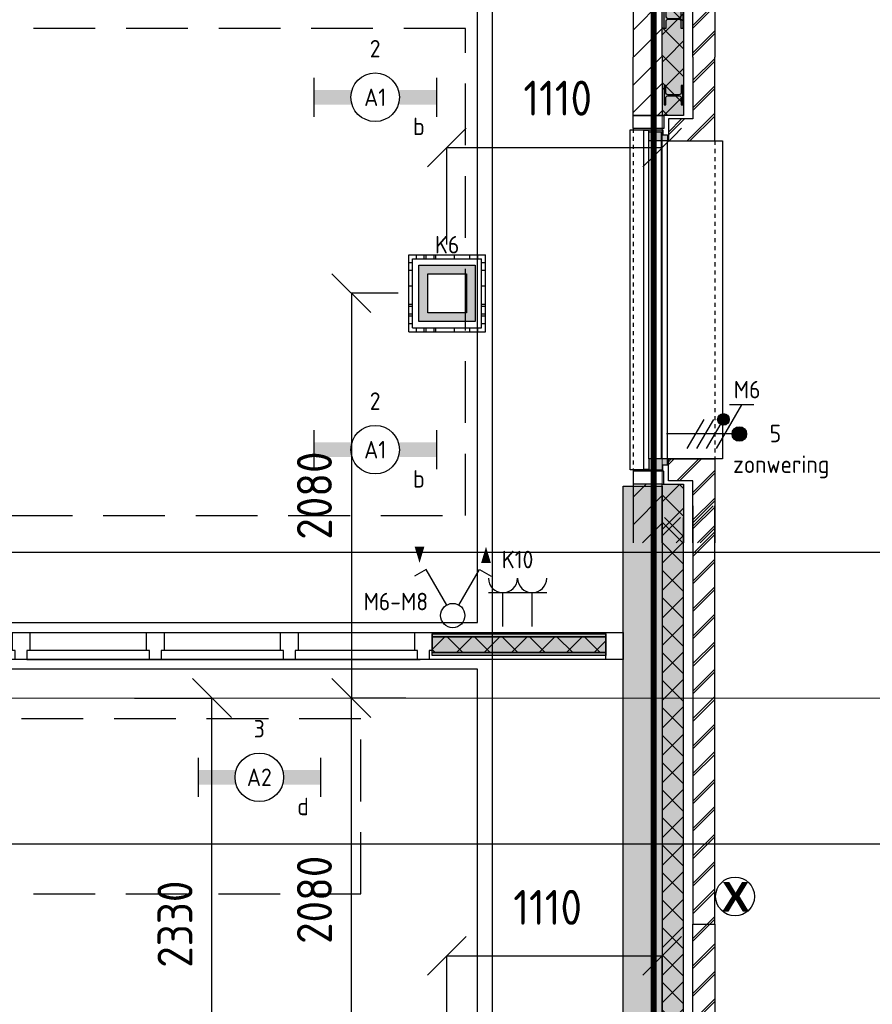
# Model space of a CAD drawing. Header units: millimetres. Extents: x -38032 to 104346, y -31182 to 78566.
# Tile 166 of 213: x 95899 to 100286, y 12724 to 17791. Entities that reach past the tile are written whole.
import ezdxf
from ezdxf.enums import TextEntityAlignment as Align

# ---------------------------------------------------------------- set-up
doc = ezdxf.new("R2010")
doc.units = ezdxf.units.MM
doc.header["$LTSCALE"] = 100
doc.set_wipeout_variables(frame=1)
doc.header["$PDMODE"] = 1
for name, pattern in [('HIDDEN', [9.525, 6.35, -3.175]), ('HIDDEN2', [4.7625, 3.175, -1.5875]), ('STYLE_01', [0.41664, 0.20828, -0.20836]), ('STYLE_11', [5, 3.888855, -0.416718, 0.277786, -0.416641])]:
    doc.linetypes.add(name, pattern=pattern)
for name, color, linetype in [('AL$1A---_ALGEMEEN', 8, 'Continuous'), ('AL------_MAATVOERING', 2, 'Continuous'), ('AM$1A---_ARCERING', 8, 'Continuous'), ('AT$1A---_TEKST100', 8, 'Continuous'), ('BOUWKUNDIG', 8, 'Continuous'), ('brandscheiding', 5, 'HIDDEN'), ('EL6222--', 3, 'Continuous'), ('EL6311--', 3, 'Continuous'), ('EL6322--', 3, 'Continuous'), ('LICHT_TEXT018', 1, 'Continuous'), ('versterkte strook', 7, 'Continuous'), ('Vloerdoos', 3, 'Continuous'), ('Vloerdoos (OUD)', 3, 'Continuous'), ('Zonwering', 3, 'Continuous')]:
    doc.layers.add(name, color=color, linetype=linetype)
doc.layers.add('stramien', color=1, linetype='Continuous', lineweight=9)
doc.layers.get('Vloerdoos').off()
doc.styles.add('Arial (bold)', font='ARIALBD.TTF')
doc.styles.add('BURO-018', font='iso.shx', dxfattribs={"height": 90})
doc.styles.get("Standard").update_dxf_attribs({"font": 'iso.shx'})
doc.dimstyles.new('STABICAD', dxfattribs={"dimscale": 100, "dimtxt": 1.8, "dimasz": 2, "dimexe": 0, "dimexo": 2.5, "dimgap": 1.5, "dimtad": 0, "dimdec": 0, "dimrnd": 10, "dimzin": 0, "dimdsep": 46, "dimtxsty": 'Standard', "dimblk1": 'OBLIQUE', "dimblk2": 'OBLIQUE', "dimsah": 1, "dimcen": -3, "dimadec": 0, "dimazin": 0, "dimtfac": 1, "dimtdec": 0, "dimtofl": 0, "dimtmove": 2, "dimatfit": 3, "dimfxl": 0, "dimtvp": 1.055556, "dimtolj": 1, "dimtzin": 0, "dimarcsym": 0})
pattern_1 = [(135, (0, 0), (70.7107, 70.7107), []), (45, (299.34, -299.34), (70.7107, -70.7107), [])]
pattern_2 = [(45, (0, 0), (70.7107, -70.7107), []), (45, (7.07, -7.07), (70.7107, -70.7107), [])]
pattern_3 = [(45, (0, 0), (70.7107, -70.7107), [])]
pattern_4 = [(45, (-987935.49, -175784.82), (70.710678, -70.710678), []), (45, (-987928.42, -175791.89), (70.710678, -70.710678), [])]

# ---------------------------------------------------------------- blocks, each defined once
blk = doc.blocks.new('111405A')
at = {"color": 0, "linetype": 'Continuous'}
for p, q in [((-2.74, 7), (-3.95, 6.3)), ((-0.62, 3.33), (-2.74, 7)), ((0.62, 3.33), (2.74, 7)), ((2.74, 7), (3.95, 6.3))]:
    blk.add_line(p, q, dxfattribs=at)
at = {"color": 0}
for points in [[(-3.42, 7.67, 0, 1, 0), (-3.42, 9.33, 1, 1, 0)], [(3.42, 9.33, 0, 1, 0), (3.42, 7.67, 1, 1, 0)]]:
    blk.add_lwpolyline(points, format="xyseb", dxfattribs=at)
at = {"color": 0, "linetype": 'Continuous'}
blk.add_circle((0, 2.25), 1.25, dxfattribs=at)
at = {"color": 0, "linetype": 'Continuous', "style": 'BURO-018', "flags": 1}
blk.add_attdef('E_MATCODE', text='', height=1.8, dxfattribs=at).set_placement((0, 0), align=Align.MIDDLE)
blk = doc.blocks.new('_Oblique')
at = {"color": 0, "linetype": 'ByBlock', "lineweight": -2}
blk.add_line((-0.5, -0.5), (0.5, 0.5), dxfattribs=at)
blk = doc.blocks.new('*D30')
at = {"layer": 'AL------_MAATVOERING', "color": 0, "lineweight": -2}
for p, q in [((98096.6, 16633.4), (98096.6, 17133.4)), ((98096.6, 17133.4), (99205, 17133.4)), ((99205, 16633.4), (99205, 17133.4))]:
    blk.add_line(p, q, dxfattribs=at)
at = {"layer": 'Defpoints', "color": 0}
for p in [(99205, 17133.4), (98096.6, 16383.4), (99205, 16383.4)]:
    blk.add_point(p, dxfattribs=at)
at = {"layer": 'AL------_MAATVOERING', "color": 0, "lineweight": -2, "xscale": 200, "yscale": 200, "zscale": 200, "rotation": 180}
blk.add_blockref('_Oblique', (98096.6, 17133.4), dxfattribs=at)
at = {"layer": 'AL------_MAATVOERING', "color": 0, "lineweight": -2, "xscale": 200, "yscale": 200, "zscale": 200}
blk.add_blockref('_Oblique', (99205, 17133.4), dxfattribs=at)
at = {"layer": 'AL------_MAATVOERING', "color": 0, "insert": (98667.4, 17387.3), "char_height": 180, "attachment_point": 5}
blk.add_mtext('\\A1;1110', dxfattribs=at)
blk = doc.blocks.new('*D35')
at = {"layer": 'AL------_MAATVOERING', "color": 0, "lineweight": -2}
for p, q in [((98096.6, 12473.4), (98096.6, 12973.4)), ((98096.6, 12973.4), (99205, 12973.4)), ((99205, 12473.4), (99205, 12973.4))]:
    blk.add_line(p, q, dxfattribs=at)
at = {"layer": 'Defpoints', "color": 0}
for p in [(99205, 12973.4), (98096.6, 12223.4), (99205, 12223.4)]:
    blk.add_point(p, dxfattribs=at)
at = {"layer": 'AL------_MAATVOERING', "color": 0, "lineweight": -2, "xscale": 200, "yscale": 200, "zscale": 200, "rotation": 180}
blk.add_blockref('_Oblique', (98096.6, 12973.4), dxfattribs=at)
at = {"layer": 'AL------_MAATVOERING', "color": 0, "lineweight": -2, "xscale": 200, "yscale": 200, "zscale": 200}
blk.add_blockref('_Oblique', (99205, 12973.4), dxfattribs=at)
at = {"layer": 'AL------_MAATVOERING', "color": 0, "insert": (98615.6, 13222.8), "char_height": 180, "attachment_point": 5}
blk.add_mtext('\\A1;1110', dxfattribs=at)
blk = doc.blocks.new('*D37')
at = {"layer": 'AL------_MAATVOERING', "color": 0, "lineweight": -2}
for p, q in [((96490, 14300), (96888.2, 14300)), ((96888.2, 11972.2), (96888.2, 14300)), ((96490, 11972.2), (96888.2, 11972.2))]:
    blk.add_line(p, q, dxfattribs=at)
at = {"layer": 'Defpoints', "color": 0}
for p in [(96240, 14300), (96888.2, 14300), (96240, 11972.2)]:
    blk.add_point(p, dxfattribs=at)
at = {"layer": 'AL------_MAATVOERING', "color": 0, "lineweight": -2, "xscale": 200, "yscale": 200, "zscale": 200}
for p, rotation in [((96888.2, 14300), 90), ((96888.2, 11972.2), 270)]:
    blk.add_blockref('_Oblique', p, dxfattribs=dict(at, rotation=rotation))
at = {"layer": 'AL------_MAATVOERING', "color": 0, "insert": (96698.2, 13136.1), "char_height": 180, "attachment_point": 5, "rotation": 90}
blk.add_mtext('\\A1;2330', dxfattribs=at)
blk = doc.blocks.new('VLOERDOOS')
at = {"layer": 'Vloerdoos (OUD)'}
for p, q in [((0, 395), (395, 395)), ((0, 395), (0, 0)), ((0, 355), (20, 355)), ((20, 375), (20, 20)), ((20, 375), (375, 375)), ((40, 375), (40, 395)), ((80, 375), (80, 395)), ((90, 375), (90, 395)), ((130, 375), (130, 395)), ((140, 375), (140, 395)), ((235, 375), (235, 395)), ((315, 375), (315, 395)), ((355, 375), (355, 395)), ((375, 375), (375, 20)), ((375, 355), (395, 355)), ((395, 395), (395, 0)), ((0, 315), (20, 315)), ((0, 305), (20, 305)), ((375, 315), (395, 315)), ((375, 305), (395, 305)), ((0, 265), (20, 265)), ((0, 255), (20, 255)), ((375, 265), (395, 265)), ((375, 255), (395, 255)), ((0, 160), (20, 160)), ((375, 160), (395, 160)), ((0, 80), (20, 80)), ((375, 80), (395, 80)), ((0, 40), (20, 40)), ((0, 0), (395, 0)), ((20, 20), (375, 20)), ((40, 0), (40, 20)), ((80, 0), (80, 20)), ((90, 0), (90, 20)), ((130, 0), (130, 20)), ((140, 0), (140, 20)), ((235, 0), (235, 20)), ((315, 0), (315, 20)), ((355, 0), (355, 20)), ((375, 40), (395, 40))]:
    blk.add_line(p, q, dxfattribs=at)
blk = doc.blocks.new('1115B6630')
at = {"color": 0}
for p, q in [((-6.3, 2), (-6.3, -2)), ((6.3, 2), (6.3, -2))]:
    blk.add_line(p, q, dxfattribs=at)
at = {"color": 0, "linetype": 'Continuous'}
blk.add_circle((0, 0), 2.5, dxfattribs=at)
at = {"color": 0}
for points in [[(-2.5, 0.75), (-6.3, 0.75), (-2.5, -0.75), (-6.3, -0.75)], [(2.5, 0.75), (6.3, 0.75), (2.5, -0.75), (6.3, -0.75)]]:
    blk.add_solid(points, dxfattribs=at)
at = {"color": 0, "linetype": 'Continuous', "style": 'BURO-018'}
for tag, p in [('E_GKAST', (0, 8)), ('E_GROEP', (0, 5)), ('E_SGROEP', (4.5, 5)), ('E_ARMCODE', (0, 0)), ('E_SLET', (4.5, -3))]:
    blk.add_attdef(tag, text='', height=1.8, dxfattribs=at).set_placement(p, align=Align.MIDDLE)
blk = doc.blocks.new('*D268')
at = {"layer": 'AL------_MAATVOERING', "color": 0, "lineweight": -2}
for p, q in [((97885.9, 14300), (97605.8, 14300)), ((97605.8, 12223.4), (97605.8, 14300)), ((97846.6, 12223.4), (97605.8, 12223.4))]:
    blk.add_line(p, q, dxfattribs=at)
at = {"layer": 'Defpoints', "color": 0}
for p in [(97605.8, 14300), (98135.9, 14300), (98096.6, 12223.4)]:
    blk.add_point(p, dxfattribs=at)
at = {"layer": 'AL------_MAATVOERING', "color": 0, "lineweight": -2, "xscale": 200, "yscale": 200, "zscale": 200}
for p, rotation in [((97605.8, 14300), 90), ((97605.8, 12223.4), 270)]:
    blk.add_blockref('_Oblique', p, dxfattribs=dict(at, rotation=rotation))
at = {"layer": 'AL------_MAATVOERING', "color": 0, "insert": (97415.8, 13261.7), "char_height": 180, "attachment_point": 5, "rotation": 90}
blk.add_mtext('\\A1;2080', dxfattribs=at)
blk = doc.blocks.new('*D269')
at = {"layer": 'AL------_MAATVOERING', "color": 0, "lineweight": -2}
for p, q in [((97846.6, 16383.4), (97605.8, 16383.4)), ((97605.8, 16383.4), (97605.8, 14300)), ((97846.6, 14300), (97605.8, 14300))]:
    blk.add_line(p, q, dxfattribs=at)
at = {"layer": 'Defpoints', "color": 0}
for p in [(98096.6, 16383.4), (97605.8, 14300), (98096.6, 14300)]:
    blk.add_point(p, dxfattribs=at)
at = {"layer": 'AL------_MAATVOERING', "color": 0, "lineweight": -2, "xscale": 200, "yscale": 200, "zscale": 200}
for p, rotation in [((97605.8, 16383.4), 90), ((97605.8, 14300), 270)]:
    blk.add_blockref('_Oblique', p, dxfattribs=dict(at, rotation=rotation))
at = {"layer": 'AL------_MAATVOERING', "color": 0, "insert": (97415.8, 15341.7), "char_height": 180, "attachment_point": 5, "rotation": 90}
blk.add_mtext('\\A1;2080', dxfattribs=at)
blk = doc.blocks.new('E00414')
at = {"color": 0, "linetype": 'Continuous'}
for p, q in [((-2.9, -2.9), (-2.9, 2.9)), ((-2.9, 2.9), (2.9, 2.9)), ((2.9, 2.9), (2.9, -2.9)), ((-2, 2), (2, 2)), ((-2, -2), (-2, 2)), ((2, 2), (2, -2)), ((2, -2), (-2, -2)), ((2.9, -2.9), (-2.9, -2.9))]:
    blk.add_line(p, q, dxfattribs=at)
at = {"color": 0}
for points in [[(-2.9, 2.9), (2.9, 2.9), (-2, 2), (2, 2)], [(-2, -2), (-2.9, -2.9), (-2, 2), (-2.9, 2.9)], [(2, 2), (2.9, 2.9), (2, -2), (2.9, -2.9)], [(2, -2), (2.9, -2.9), (-2, -2), (-2.9, -2.9)]]:
    blk.add_solid(points, dxfattribs=at)
at = {"color": 0, "linetype": 'Continuous', "style": 'BURO-018'}
for tag, p in [('E_GKAST', (0, 8)), ('E_GROEP', (0, 5)), ('E_SGROEP', (4.5, 5))]:
    blk.add_attdef(tag, text='', height=1.8, dxfattribs=at).set_placement(p, align=Align.MIDDLE)
at = {"color": 0, "linetype": 'Continuous', "style": 'BURO-018', "flags": 1}
for tag, p in [('E_VERMCODE', (13, 5)), ('E_MATCODE', (0, 0))]:
    blk.add_attdef(tag, text='', height=1.8, dxfattribs=at).set_placement(p, align=Align.MIDDLE)
blk = doc.blocks.new('E00126')
at = {"color": 0, "linetype": 'Continuous'}
for p, q in [((-3, 4.5), (3, 4.5)), ((-1.5, 1), (-1.5, 4.5)), ((1.5, 1), (1.5, 4.5))]:
    blk.add_line(p, q, dxfattribs=at)
for centre in [(-1.5, 6), (1.5, 6)]:
    blk.add_arc(centre, 1.5, 180, 0, dxfattribs=at)
at = {"color": 0, "linetype": 'Continuous', "style": 'BURO-018'}
for tag, p in [('E_GKAST', (0, 11.5)), ('E_GROEP', (0, 8.5)), ('E_SGROEP', (4.5, 8.5))]:
    blk.add_attdef(tag, text='', height=1.8, dxfattribs=at).set_placement(p, align=Align.MIDDLE)
at = {"color": 0, "linetype": 'Continuous', "style": 'BURO-018', "flags": 1}
for tag, p in [('E_VERMCODE', (13, 8.5)), ('E_MATCODE', (0, 0))]:
    blk.add_attdef(tag, text='', height=1.8, dxfattribs=at).set_placement(p, align=Align.MIDDLE)
blk = doc.blocks.new('32x 90x139')
at = {"color": 0}
blk.add_wipeout([(0, 45), (-94, 45), (-94, 30), (-139, 30), (-139, -30), (-94, -30), (-94, -45), (0, -45)], dxfattribs=at).dxf.layer = 'AL$1A---_ALGEMEEN'
at = {"layer": 'AL$1A---_ALGEMEEN', "color": 0}
blk.add_lwpolyline([(0, 45), (-94, 45), (-94, 30), (-139, 30), (-139, -30), (-94, -30), (-94, -45), (0, -45)], close=True, dxfattribs=at)
blk = doc.blocks.new('Group-18')
at = {"layer": 'AM$1A---_ARCERING', "linetype": 'Continuous', "lineweight": 0}
for points in [[(-990.33333, -8), (-97, -8), (-97, -23), (-990.33333, -23)], [(-990.33333, -23), (-97, -23), (-97, -104), (-990.33333, -104)], [(-990.33333, -104), (-97, -104), (-97, -119), (-990.33333, -119)]]:
    blk.add_hatch(color=256, dxfattribs=at).paths.add_polyline_path(points)
at = {"layer": 'AM$1A---_ARCERING', "linetype": 'Continuous', "lineweight": 5}
h = blk.add_hatch(dxfattribs=at)
h.set_pattern_fill('ISOLATIE', color=256, style=0, pattern_type=2)
h.set_pattern_definition(pattern_1)
h.paths.add_polyline_path([(-990.33333, -23), (-97, -23), (-97, -104), (-990.33333, -104)])
at = {"layer": 'AL$1A---_ALGEMEEN', "color": 0}
for points in [[(-990.33333, -8), (-97, -8), (-97, -23), (-990.33333, -23)], [(-990.33333, -23), (-97, -23), (-97, -104), (-990.33333, -104)], [(-990.33333, -104), (-97, -104), (-97, -119), (-990.33333, -119)]]:
    blk.add_lwpolyline(points, close=True, dxfattribs=at)
blk = doc.blocks.new('32x_hout-mk 827-p')
at = {"color": 0}
blk.add_wipeout([(-1052, -94), (-3075.3, -94), (-3075.3, -139), (-1052, -139)], dxfattribs=at).dxf.layer = 'AL$1A---_ALGEMEEN'
at = {"layer": 'AL$1A---_ALGEMEEN', "color": 0}
for points in [[(-4797, 0), (-7, 0), (-7, -139), (-4797, -139)], [(-1052, -94), (-3075.3, -94), (-3075.3, -139), (-1052, -139)]]:
    blk.add_lwpolyline(points, close=True, dxfattribs=at)
at = {"layer": 'AL$1A---_ALGEMEEN', "color": 0, "xscale": -1, "rotation": 270}
for p in [(-3105.3, 0), (-2415.3, 0), (-1725.3, 0), (-1035.3, 0)]:
    blk.add_blockref('32x 90x139', p, dxfattribs=at)
at = {"color": 0}
blk.add_wipeout([(-97, 0), (-7, 0), (-7, -139), (-97, -139)], dxfattribs=at).dxf.layer = 'AL$1A---_ALGEMEEN'
at = {"layer": 'AL$1A---_ALGEMEEN', "color": 0}
blk.add_lwpolyline([(-97, 0), (-7, 0), (-7, -139), (-97, -139)], close=True, dxfattribs=at)
blk.add_blockref('Group-18', (0, 0), dxfattribs=at)
blk = doc.blocks.new('zijdetail kozijn 2kops')
at = {"color": 0}
blk.add_wipeout([(-63, 420), (-130, 420), (-130, 262), (-63, 262)], dxfattribs=at).dxf.layer = 'AL$1A---_ALGEMEEN'
at = {"layer": 'AM$1A---_ARCERING', "linetype": 'Continuous', "lineweight": 0}
blk.add_hatch(color=256, dxfattribs=at).paths.add_polyline_path([(-54.2, 338), (-54.2, 366), (-56, 366), (-56, 266), (-31, 266), (-31, 243), (0, 243), (0, 338), (-22, 338)])
at = {"layer": 'AL$1A---_ALGEMEEN', "color": 0}
for points in [[(-63, 420), (-130, 420), (-130, 262), (-63, 262)], [(-54.2, 338), (-54.2, 366), (-56, 366), (-56, 266), (-31, 266), (-31, 243), (0, 243), (0, 338), (-22, 338)]]:
    blk.add_lwpolyline(points, close=True, dxfattribs=at)
blk = doc.blocks.new('HEA 100')
at = {"layer": 'AM$1A---_ARCERING', "linetype": 'Continuous', "lineweight": 0}
h = blk.add_hatch(color=256, dxfattribs=at)
edge = h.paths.add_edge_path()
edge.add_arc((14.5, -28), 12, 180, 270)
edge.add_line((14.5, -40), (50, -40))
edge.add_line((50, -40), (50, -48))
edge.add_line((50, -48), (-50, -48))
edge.add_line((-50, -48), (-50, -40))
edge.add_line((-50, -40), (-14.5, -40))
edge.add_arc((-14.5, -28), 12, 270, 360)
edge.add_line((-2.5, -28), (-2.5, 28))
edge.add_arc((-14.5, 28), 12, 0, 90)
edge.add_line((-14.5, 40), (-50, 40))
edge.add_line((-50, 40), (-50, 48))
edge.add_line((-50, 48), (50, 48))
edge.add_line((50, 48), (50, 40))
edge.add_line((50, 40), (14.5, 40))
edge.add_arc((14.5, 28), 12, 90, 180)
edge.add_line((2.5, 28), (2.5, -28))
at = {"layer": 'AL$1A---_ALGEMEEN', "color": 0, "flags": 128}
blk.add_lwpolyline([(2.5, -28, 0.414214), (14.5, -40), (50, -40), (50, -48), (-50, -48), (-50, -40), (-14.5, -40, 0.414214), (-2.5, -28), (-2.5, 28, 0.414214), (-14.5, 40), (-50, 40), (-50, 48), (50, 48), (50, 40), (14.5, 40, 0.414214), (2.5, 28)], format="xyb", close=True, dxfattribs=at)
blk = doc.blocks.new('31x_alu-2e-mk106a1-p')
at = {"layer": 'AM$1A---_ARCERING', "linetype": 'Continuous', "lineweight": 0}
for points in [[(-270, 1767), (-160, 1767), (-160, 2068.5), (-270, 2068.5)], [(-270, -130), (-160, -130), (-160, -431.5), (-270, -431.5)]]:
    blk.add_hatch(color=256, dxfattribs=at).paths.add_polyline_path(points)
at = {"layer": 'AM$1A---_ARCERING', "linetype": 'Continuous', "lineweight": 5}
h = blk.add_hatch(dxfattribs=at)
h.set_pattern_fill('ISOLATIE', color=256, style=0, pattern_type=2)
h.set_pattern_definition(pattern_1)
h.paths.add_polyline_path([(-270, 1767), (-160, 1767), (-160, 2068.5), (-270, 2068.5)])
h = blk.add_hatch(dxfattribs=at)
h.set_pattern_fill('ISOLATIE', color=256, style=0, pattern_type=2)
h.set_pattern_definition(pattern_1)
h.paths.add_polyline_path([(-270, -130), (-160, -130), (-160, -431.5), (-270, -431.5)])
at = {"layer": 'AL$1A---_ALGEMEEN', "color": 0}
for p, q in [((-270, 2068.5), (-270, 1767)), ((-270, -431.5), (-270, -130))]:
    blk.add_line(p, q, dxfattribs=at)
at = {"layer": 'AL$1A---_ALGEMEEN', "color": 0, "linetype": 'STYLE_01'}
blk.add_line((0, 1637), (0, 0), dxfattribs=at)
at = {"layer": 'AL$1A---_ALGEMEEN', "color": 0, "flags": 128}
for points in [[(-270, 1767), (-160, 1767), (-160, 2068.5)], [(-270, -130), (-160, -130), (-160, -431.5)]]:
    blk.add_lwpolyline(points, dxfattribs=at)
at = {"color": 0}
blk.add_wipeout([(-276, 1637), (-276, 0), (-338, 0), (-338, 1637)], dxfattribs=at).dxf.layer = 'AL$1A---_ALGEMEEN'
at = {"layer": 'AL$1A---_ALGEMEEN', "color": 0}
blk.add_lwpolyline([(-276, 1637), (-276, 0), (-338, 0), (-338, 1637)], close=True, dxfattribs=at)
at = {"layer": 'AL$1A---_ALGEMEEN', "color": 0, "xscale": -1, "rotation": 90}
blk.add_blockref('zijdetail kozijn 2kops', (0, 1637), dxfattribs=at)
at = {"layer": 'AL$1A---_ALGEMEEN', "color": 0, "linetype": 'STYLE_01'}
blk.add_line((-420, 1700), (-420, -63), dxfattribs=at)
at = {"layer": 'AL$1A---_ALGEMEEN', "color": 0}
for points in [[(-435, 1693), (-366, 1693), (-366, -56), (-435, -56)], [(-243, 1637), (40, 1637), (40, 0), (-243, 0)]]:
    blk.add_lwpolyline(points, close=True, dxfattribs=at)
at = {"color": 0}
for points in [[(-238, 1750), (-238, 1637), (0, 1637), (0, 2068.5), (-113, 2068.5), (-113, 1750)], [(-238, -113), (-238, 0), (0, 0), (0, -431.5), (-113, -431.5), (-113, -113)]]:
    blk.add_wipeout(points, dxfattribs=at).dxf.layer = 'AL$1A---_ALGEMEEN'
at = {"layer": 'AM$1A---_ARCERING', "linetype": 'Continuous', "lineweight": 5}
h = blk.add_hatch(dxfattribs=at)
h.set_pattern_fill('BAKSTEEN', color=256, style=0, pattern_type=2)
h.set_pattern_definition(pattern_2)
h.paths.add_polyline_path([(-238, 1750), (-238, 1637), (0, 1637), (0, 2068.5), (-113, 2068.5), (-113, 1750)])
h = blk.add_hatch(dxfattribs=at)
h.set_pattern_fill('BAKSTEEN', color=256, style=0, pattern_type=2)
h.set_pattern_definition(pattern_2)
h.paths.add_polyline_path([(-238, -113), (-238, 0), (0, 0), (0, -431.5), (-113, -431.5), (-113, -113)])
at = {"layer": 'AL$1A---_ALGEMEEN', "color": 0, "flags": 128}
for points in [[(-238, 1750), (-238, 1637), (0, 1637), (0, 2068.5)], [(-113, 2068.5), (-113, 1750), (-238, 1750)], [(-238, -113), (-238, 0), (0, 0), (0, -431.5)], [(-113, -431.5), (-113, -113), (-238, -113)]]:
    blk.add_lwpolyline(points, dxfattribs=at)
at = {"layer": 'AL$1A---_ALGEMEEN', "color": 0, "xscale": -1, "rotation": 90}
blk.add_blockref('HEA 100', (-212, 1872), dxfattribs=at)
at = {"layer": 'AL$1A---_ALGEMEEN', "color": 0, "rotation": 90}
blk.add_blockref('HEA 100', (-212, -235), dxfattribs=at)
at = {"color": 0}
for points in [[(-420, 2068.5), (-270, 2068.5), (-270, 2003.6), (-270, 1767), (-420, 1767), (-420, 1969.8)], [(-420, -431.5), (-270, -431.5), (-270, -366.6), (-270, -130), (-420, -130), (-420, -332.8)]]:
    blk.add_wipeout(points, dxfattribs=at).dxf.layer = 'AL$1A---_ALGEMEEN'
at = {"layer": 'AM$1A---_ARCERING', "linetype": 'Continuous', "lineweight": 5}
h = blk.add_hatch(dxfattribs=at)
h.set_pattern_fill('KALKZANDSTEEN', color=256, style=0, pattern_type=2)
h.set_pattern_definition(pattern_3)
h.paths.add_polyline_path([(-420, 2068.5), (-270, 2068.5), (-270, 2003.6), (-270, 1767), (-420, 1767), (-420, 1969.8)])
h = blk.add_hatch(dxfattribs=at)
h.set_pattern_fill('KALKZANDSTEEN', color=256, style=0, pattern_type=2)
h.set_pattern_definition(pattern_3)
h.paths.add_polyline_path([(-420, -431.5), (-270, -431.5), (-270, -366.6), (-270, -130), (-420, -130), (-420, -332.8)])
at = {"layer": 'AL$1A---_ALGEMEEN', "color": 0, "flags": 128}
for points in [[(-270, 2068.5), (-270, 2003.6), (-270, 1767), (-420, 1767), (-420, 1969.8), (-420, 2068.5)], [(-270, -431.5), (-270, -366.6), (-270, -130), (-420, -130), (-420, -332.8), (-420, -431.5)]]:
    blk.add_lwpolyline(points, dxfattribs=at)
at = {"layer": 'AL$1A---_ALGEMEEN', "color": 0, "rotation": 90}
blk.add_blockref('zijdetail kozijn 2kops', (0, 0), dxfattribs=at)
blk = doc.blocks.new('31x_alu-2e-mk106a4-p')
at = {"layer": 'AM$1A---_ARCERING', "linetype": 'Continuous', "lineweight": 0}
blk.add_hatch(color=256, dxfattribs=at).paths.add_polyline_path([(-270, 2068.5), (-160, 2068.5), (-160, 1767), (-270, 1767)])
at = {"layer": 'AM$1A---_ARCERING', "linetype": 'Continuous', "lineweight": 5}
h = blk.add_hatch(dxfattribs=at)
h.set_pattern_fill('ISOLATIE', color=256, style=0, pattern_type=2)
h.set_pattern_definition(pattern_1)
h.paths.add_polyline_path([(-270, 2068.5), (-160, 2068.5), (-160, 1767), (-270, 1767)])
at = {"layer": 'AL$1A---_ALGEMEEN', "color": 0, "linetype": 'STYLE_01'}
blk.add_line((0, 1637), (0, 0), dxfattribs=at)
at = {"layer": 'AL$1A---_ALGEMEEN', "color": 0, "flags": 128}
blk.add_lwpolyline([(-160, 2068.5), (-160, 1767), (-270, 1767), (-270, 2068.5)], dxfattribs=at)
at = {"color": 0}
blk.add_wipeout([(-276, 1683), (-276, 0), (-338, 0), (-338, 1683)], dxfattribs=at).dxf.layer = 'AL$1A---_ALGEMEEN'
at = {"layer": 'AL$1A---_ALGEMEEN', "color": 0}
blk.add_lwpolyline([(-276, 1683), (-276, 0), (-338, 0), (-338, 1683)], close=True, dxfattribs=at)
at = {"layer": 'AL$1A---_ALGEMEEN', "color": 0, "rotation": 90}
blk.add_blockref('zijdetail kozijn 2kops', (0, 0), dxfattribs=at)
at = {"layer": 'AM$1A---_ARCERING', "linetype": 'Continuous', "lineweight": 0}
blk.add_hatch(color=256, dxfattribs=at).paths.add_polyline_path([(-270, -130), (-160, -130), (-160, -431.5), (-270, -431.5)])
at = {"layer": 'AM$1A---_ARCERING', "linetype": 'Continuous', "lineweight": 5}
h = blk.add_hatch(dxfattribs=at)
h.set_pattern_fill('ISOLATIE', color=256, style=0, pattern_type=2)
h.set_pattern_definition(pattern_1)
h.paths.add_polyline_path([(-270, -130), (-160, -130), (-160, -431.5), (-270, -431.5)])
at = {"layer": 'AL$1A---_ALGEMEEN', "color": 0, "linetype": 'STYLE_01'}
blk.add_line((-420, 1700), (-420, -63), dxfattribs=at)
at = {"layer": 'AL$1A---_ALGEMEEN', "color": 0}
blk.add_line((-270, -431.5), (-270, -130), dxfattribs=at)
for points in [[(-435, 1693), (-366, 1693), (-366, -56), (-435, -56)], [(-243, 1637), (40, 1637), (40, 0), (-243, 0)]]:
    blk.add_lwpolyline(points, close=True, dxfattribs=at)
at = {"layer": 'AL$1A---_ALGEMEEN', "color": 0, "flags": 128}
blk.add_lwpolyline([(-270, -130), (-160, -130), (-160, -431.5)], dxfattribs=at)
at = {"color": 0}
for points in [[(-238, 1750), (-238, 1637), (0, 1637), (0, 2068.5), (-113, 2068.5), (-113, 1750)], [(-238, -113), (-238, 0), (0, 0), (0, -431.5), (-113, -431.5), (-113, -113)], [(-420, -431.5), (-270, -431.5), (-270, -366.6), (-270, -130), (-420, -130), (-420, -332.8)]]:
    blk.add_wipeout(points, dxfattribs=at).dxf.layer = 'AL$1A---_ALGEMEEN'
at = {"layer": 'AM$1A---_ARCERING', "linetype": 'Continuous', "lineweight": 5}
h = blk.add_hatch(dxfattribs=at)
h.set_pattern_fill('BAKSTEEN', color=256, style=0, pattern_type=2)
h.set_pattern_definition(pattern_2)
h.paths.add_polyline_path([(-238, 1750), (-238, 1637), (0, 1637), (0, 2068.5), (-113, 2068.5), (-113, 1750)])
h = blk.add_hatch(dxfattribs=at)
h.set_pattern_fill('BAKSTEEN', color=256, style=0, pattern_type=2)
h.set_pattern_definition(pattern_2)
h.paths.add_polyline_path([(-238, -113), (-238, 0), (0, 0), (0, -431.5), (-113, -431.5), (-113, -113)])
h = blk.add_hatch(dxfattribs=at)
h.set_pattern_fill('KALKZANDSTEEN', color=256, style=0, pattern_type=2)
h.set_pattern_definition(pattern_3)
h.paths.add_polyline_path([(-420, -431.5), (-270, -431.5), (-270, -366.6), (-270, -130), (-420, -130), (-420, -332.8)])
at = {"layer": 'AL$1A---_ALGEMEEN', "color": 0, "flags": 128}
for points in [[(-238, 1750), (-238, 1637), (0, 1637), (0, 2068.5)], [(-113, 2068.5), (-113, 1750), (-238, 1750)], [(-238, -113), (-238, 0), (0, 0), (0, -431.5)], [(-270, -431.5), (-270, -366.6), (-270, -130), (-420, -130), (-420, -332.8), (-420, -431.5)], [(-113, -431.5), (-113, -113), (-238, -113)]]:
    blk.add_lwpolyline(points, dxfattribs=at)
at = {"layer": 'AL$1A---_ALGEMEEN', "color": 0, "xscale": -1, "rotation": 90}
blk.add_blockref('HEA 100', (-212, 1872), dxfattribs=at)
at = {"color": 0}
blk.add_wipeout([(-420, 2068.5), (-270, 2068.5), (-270, 2003.6), (-270, 1767), (-420, 1767), (-420, 1969.8)], dxfattribs=at).dxf.layer = 'AL$1A---_ALGEMEEN'
at = {"layer": 'AM$1A---_ARCERING', "linetype": 'Continuous', "lineweight": 5}
h = blk.add_hatch(dxfattribs=at)
h.set_pattern_fill('KALKZANDSTEEN', color=256, style=0, pattern_type=2)
h.set_pattern_definition(pattern_3)
h.paths.add_polyline_path([(-420, 2068.5), (-270, 2068.5), (-270, 2003.6), (-270, 1767), (-420, 1767), (-420, 1969.8)])
at = {"layer": 'AL$1A---_ALGEMEEN', "color": 0, "flags": 128}
blk.add_lwpolyline([(-270, 2068.5), (-270, 2003.6), (-270, 1767), (-420, 1767), (-420, 1969.8), (-420, 2068.5)], dxfattribs=at)
at = {"layer": 'AL$1A---_ALGEMEEN', "color": 0, "xscale": -1, "rotation": 90}
blk.add_blockref('zijdetail kozijn 2kops', (0, 1637), dxfattribs=at)
blk = doc.blocks.new('21x_zaagwerk')
at = {"layer": 'AL$1A---_ALGEMEEN', "color": 0}
blk.add_circle((0, 0), 100, dxfattribs=at)
at = {"layer": 'AT$1A---_TEKST100', "insert": (-67.8, 73.6), "char_height": 151.525, "attachment_point": 1, "line_spacing_factor": 0.967741, "style": 'Arial (bold)'}
blk.add_mtext('{\\C256;\\lX}', dxfattribs=at)
blk = doc.blocks.new('200254 W 212 3 04-12-2007')
at = {"layer": 'AM$1A---_ARCERING', "linetype": 'Continuous', "lineweight": 5}
h = blk.add_hatch(dxfattribs=at)
h.set_pattern_fill('BAKSTEEN', color=256, scale=50, style=0, pattern_type=2)
h.set_pattern_definition(pattern_4)
h.paths.add_polyline_path([(62919.3, -14128.1), (62906.7, -14015.8), (63164, -13987.8), (63164, -11849.8), (63277, -11849.8), (63277, -14049.8), (63277, -14049.8), (63277, -14087.9)])
at = {"layer": 'AL$1A---_ALGEMEEN'}
for points in [[(58358.7, -13111.8), (62056, -13111.8), (62056, -10537.6), (54661.5, -10537.6), (54661.5, -13711.8), (56656, -13711.8), (58358.7, -13711.8)], [(62919.3, -14128.1), (62906.7, -14015.8), (63164, -13987.8), (63164, -11849.8), (63277, -11849.8), (63277, -14049.8), (63277, -14049.8), (63277, -14087.9)]]:
    blk.add_lwpolyline(points, close=True, dxfattribs=at)
at = {"layer": 'stramien', "linetype": 'STYLE_11', "ltscale": 50}
blk.add_line((-41750, -10687.6), (65524.3, -10687.6), dxfattribs=at)
at = {"layer": 'AL$1A---_ALGEMEEN'}
for name, p in [('31x_alu-2e-mk106a1-p', (63277, -6956.1)), ('32x_hout-mk 827-p', (62814, -10348.5)), ('21x_zaagwerk', (63382, -11707.6))]:
    blk.add_blockref(name, p, dxfattribs=at)
blk.add_lwpolyline([(48437, -1637.7), (49627.4, -1637.7), (49627.4, -2325), (49631.9, -8607.6), (54712, -8607.6), (54712, -10298.6), (62056, -10298.6), (62056, 3962.4), (50612, 3962.4), (50612, 442.4), (46316.7, 442.4), (46306.2, -1630.2)], close=True, dxfattribs=at)
blk.add_blockref('31x_alu-2e-mk106a4-p', (63277, -9456.1), dxfattribs=at)
at = {"layer": 'AM$1A---_ARCERING', "linetype": 'Continuous', "lineweight": 0}
for points in [[(63007, -13846.2), (62807, -13868.6), (62807, -9596.1), (63007, -9596.1)], [(63117, -9757.6), (63007, -9757.6), (63007, -13956.7), (63013.7, -13956.7), (63117, -13945.1)]]:
    blk.add_hatch(color=256, dxfattribs=at).paths.add_polyline_path(points)
at = {"layer": 'AM$1A---_ARCERING', "linetype": 'Continuous', "lineweight": 5}
h = blk.add_hatch(dxfattribs=at)
h.set_pattern_fill('BAKSTEEN', color=256, scale=50, style=0, pattern_type=2)
h.set_pattern_definition(pattern_4)
edge = h.paths.add_edge_path()
edge.add_line((63164, -9697.7), (63164, -11849.8))
edge.add_line((63164, -11849.8), (63277, -11849.8))
edge.add_line((63277, -11849.8), (63277, -9697.7))
h = blk.add_hatch(dxfattribs=at)
h.set_pattern_fill('ISOLATIE', color=256, scale=50, style=0, pattern_type=2)
h.set_pattern_definition([(135, (-987935.49, -175784.82), (70.710678, 70.710678), []), (45, (-987636.15, -176084.16), (70.710678, -70.710678), [])])
h.paths.add_polyline_path([(63117, -9757.6), (63007, -9757.6), (63007, -13956.7), (63013.7, -13956.7), (63117, -13945.1)])
at = {"layer": 'AL$1A---_ALGEMEEN'}
blk.add_lwpolyline([(63007, -13846.2), (62807, -13868.6), (62807, -9596.1), (63007, -9596.1)], close=True, dxfattribs=at)
blk.add_lwpolyline([(63164, -9697.7), (63164, -11849.8), (63277, -11849.8), (63277, -9697.7)], dxfattribs=at)
at = {"layer": 'AL$1A---_ALGEMEEN', "flags": 128}
blk.add_lwpolyline([(63007, -9757.6), (63007, -13956.7), (63013.7, -13956.7), (63117, -13945.1), (63117, -9757.6)], dxfattribs=at)
at = {"layer": 'stramien', "linetype": 'STYLE_11', "ltscale": 50}
blk.add_line((63006, -41013.6), (63006, 36216.4), dxfattribs=at)
blk = doc.blocks.new('E00080')
at = {"color": 0, "linetype": 'Continuous'}
for p, q in [((-3, 9.98), (-3, 7.48)), ((-3, 8.73), (1.5, 6.13)), ((0, 8.5), (0, 1)), ((1.5, 5.13), (-1.5, 6.87)), ((1.5, 4.13), (-1.5, 5.87)), ((1.5, 3.13), (-1.5, 4.87))]:
    blk.add_line(p, q, dxfattribs=at)
at = {"color": 0, "const_width": 0.75}
blk.add_lwpolyline([(-0.38, 8.5, 1), (0.38, 8.5, 1)], format="xyb", close=True, dxfattribs=at)
at = {"color": 0, "linetype": 'Continuous'}
blk.add_circle((0, 8.5), 0.75, dxfattribs=at)
at = {"color": 0, "linetype": 'Continuous', "style": 'BURO-018'}
for tag, p in [('E_GKAST', (0, 15)), ('E_GROEP', (0, 12)), ('E_SGROEP', (4.5, 12))]:
    blk.add_attdef(tag, text='', height=1.8, dxfattribs=at).set_placement(p, align=Align.MIDDLE)
at = {"color": 0, "linetype": 'Continuous', "style": 'BURO-018', "flags": 1}
for tag, p in [('E_VERMCODE', (13, 12)), ('E_MATCODE', (0, 0))]:
    blk.add_attdef(tag, text='', height=1.8, dxfattribs=at).set_placement(p, align=Align.MIDDLE)
blk = doc.blocks.new('2f + n + Ra')
at = {"layer": 'EL6322--'}
h = blk.add_hatch(color=256, dxfattribs=at)
edge = h.paths.add_edge_path()
edge.add_arc((-75, 293.3), 30, 0, 360)
blk.add_circle((-75, 293.3), 30, dxfattribs=at)
at = {"layer": 'EL6322--', "xscale": 50.00000000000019, "yscale": 50, "zscale": 50, "rotation": 359.9997694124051}
blk.add_blockref('E00080', (0, -50), dxfattribs=at)

msp = doc.modelspace()

# ---------------------------------------------------------------- block references
at = {"layer": 'BOUWKUNDIG'}
msp.add_blockref('200254 W 212 3 04-12-2007', (36198, 24986.5), dxfattribs=at)

# ---------------------------------------------------------------- next in the draw order: linework, layer by layer
at = {"layer": 'brandscheiding', "const_width": 30}
msp.add_lwpolyline([(58113.1, 6498.6), (74727.9, 8358.8), (74842.4, 7939.3), (75357.5, 8015.5), (75452.9, 7653.2), (78524.8, 8015.5), (78524.8, 8358.8), (79135.4, 8435.1), (79097.2, 8759.3), (99160.7, 11178.5), (99160.7, 46529.3), (78677.5, 46529.3)], dxfattribs=at)
at = {"layer": 'LICHT_TEXT018', "linetype": 'HIDDEN2'}
for points in [[(94900.1, 15239.7), (98193.1, 15239.7), (98193.1, 17745.8), (94900.1, 17745.8)], [(91207.1, 13292.1), (97654.9, 13292.1), (97654.9, 14192.1), (91207.1, 14192.1)]]:
    msp.add_lwpolyline(points, close=True, dxfattribs=at)
at = {"layer": 'versterkte strook'}
for p, q in [((98330, 49774.8), (98330, 11924.5)), ((-4775.7, 15050), (104346.1, 15050)), ((-4775.7, 13550), (104346.1, 13550))]:
    msp.add_line(p, q, dxfattribs=at)

# ---------------------------------------------------------------- next in the draw order: block references
at = {"layer": 'EL6222--'}
ref = msp.add_blockref('E00414', (98098.4, 16383), dxfattribs=dict(at, xscale=50, yscale=50, zscale=50))
ref.add_attrib('E_GROEP', 'K6', dxfattribs={"layer": '0', "color": 1, "linetype": 'Continuous', "height": 90, "style": 'BURO-018'}).set_placement((98098.4, 16633), align=Align.MIDDLE)
ref = msp.add_blockref('E00126', (98460.7, 14617.3), dxfattribs=dict(at, xscale=50, yscale=50, zscale=50))
ref.add_attrib('E_GROEP', 'K10', dxfattribs={"layer": '0', "color": 1, "linetype": 'Continuous', "height": 90, "style": 'BURO-018'}).set_placement((98460.7, 15013), align=Align.MIDDLE)
at = {"layer": 'EL6311--'}
ref = msp.add_blockref('1115B6630', (97728, 17391.8), dxfattribs=dict(at, xscale=50, yscale=50, zscale=50))
ref.add_attrib('E_ARMCODE', 'A1', dxfattribs={"layer": '0', "color": 1, "linetype": 'Continuous', "height": 90, "style": 'BURO-018'}).set_placement((97728, 17391.8), align=Align.MIDDLE)
ref.add_attrib('E_SLET', 'b', dxfattribs={"layer": '0', "color": 1, "linetype": 'Continuous', "height": 90, "style": 'BURO-018'}).set_placement((97953, 17241.8), align=Align.MIDDLE)
ref.add_attrib('E_GROEP', '2', dxfattribs={"layer": '0', "color": 1, "linetype": 'Continuous', "height": 90, "style": 'BURO-018'}).set_placement((97728, 17641.8), align=Align.MIDDLE)
ref = msp.add_blockref('1115B6630', (97728, 15578), dxfattribs=dict(at, xscale=50, yscale=50, zscale=50))
ref.add_attrib('E_ARMCODE', 'A1', dxfattribs={"layer": '0', "color": 1, "linetype": 'Continuous', "height": 90, "style": 'BURO-018'}).set_placement((97728, 15578), align=Align.MIDDLE)
ref.add_attrib('E_SLET', 'b', dxfattribs={"layer": '0', "color": 1, "linetype": 'Continuous', "height": 90, "style": 'BURO-018'}).set_placement((97953, 15428), align=Align.MIDDLE)
ref.add_attrib('E_GROEP', '2', dxfattribs={"layer": '0', "color": 1, "linetype": 'Continuous', "height": 90, "style": 'BURO-018'}).set_placement((97728, 15828), align=Align.MIDDLE)
at = {"layer": 'EL6311--', "rotation": 270}
msp.add_blockref('2f + n + Ra', (99227, 15658.9), dxfattribs=at)
at = {"layer": 'EL6311--'}
ref = msp.add_blockref('1115B6630', (97132.1, 13892.1), dxfattribs=dict(at, xscale=50, yscale=50, zscale=50))
ref.add_attrib('E_ARMCODE', 'A2', dxfattribs={"layer": '0', "color": 1, "linetype": 'Continuous', "height": 90, "style": 'BURO-018'}).set_placement((97132.1, 13892.1), align=Align.MIDDLE)
ref.add_attrib('E_SLET', 'd', dxfattribs={"layer": '0', "color": 1, "linetype": 'Continuous', "height": 90, "style": 'BURO-018'}).set_placement((97357.1, 13742.1), align=Align.MIDDLE)
ref.add_attrib('E_GROEP', '3', dxfattribs={"layer": '0', "color": 1, "linetype": 'Continuous', "height": 90, "style": 'BURO-018'}).set_placement((97132.1, 14142.1), align=Align.MIDDLE)
at = {"layer": 'Vloerdoos', "rotation": 90}
msp.add_blockref('VLOERDOOS', (98295.9, 16185.5), dxfattribs=at)
at = {"layer": 'Zonwering', "xscale": 50, "yscale": 50, "zscale": 50}
msp.add_blockref('111405A', (98127.4, 14612.1), dxfattribs=at)

# ---------------------------------------------------------------- next in the draw order: texts
at = {"layer": 'EL6222--', "color": 1, "style": 'BURO-018'}
for s, p in [('M6', (99573.2, 15842.4)), ('5', (99758.1, 15616.3)), ('zonwering', (99570, 15458.2))]:
    msp.add_text(s, height=90, dxfattribs=at).set_placement(p)
at = {"layer": 'Zonwering', "color": 1}
msp.add_text('M6-M8', height=90, dxfattribs=at).set_placement((97668.3, 14751.6))

# ---------------------------------------------------------------- next in the draw order: dimensions: what is measured, and where the dimension line sits
at = {"layer": 'AL------_MAATVOERING'}
for base, p1, p2, picture, middle in [((99205, 17133.4), (98096.6, 16383.4), (99205, 16383.4), '*D30', (98667.4, 17387.3)), ((99205, 12973.4), (98096.6, 12223.4), (99205, 12223.4), '*D35', (98615.6, 13222.8))]:
    dim = msp.add_linear_dim(base=base, p1=p1, p2=p2, dimstyle='STABICAD', override={"dimdec": 0}, dxfattribs=at)
    dim.commit()
    dim.dimension.update_dxf_attribs({"geometry": picture, "text_midpoint": middle, "dimtype": 160})
for base, p1, p2, picture, middle in [((97605.8, 14300), (98096.6, 16383.4), (98096.6, 14300), '*D269', (97415.8, 15341.7)), ((96888.2, 14300), (96240, 11972.2), (96240, 14300), '*D37', (96698.2, 13136.1)), ((97605.8, 14300), (98096.6, 12223.4), (98135.9, 14300), '*D268', (97415.8, 13261.7))]:
    dim = msp.add_linear_dim(base=base, p1=p1, p2=p2, angle=90, dimstyle='STABICAD', dxfattribs=at)
    dim.commit()
    dim.dimension.update_dxf_attribs({"geometry": picture, "text_midpoint": middle})

doc.saveas('drawing.dxf')
